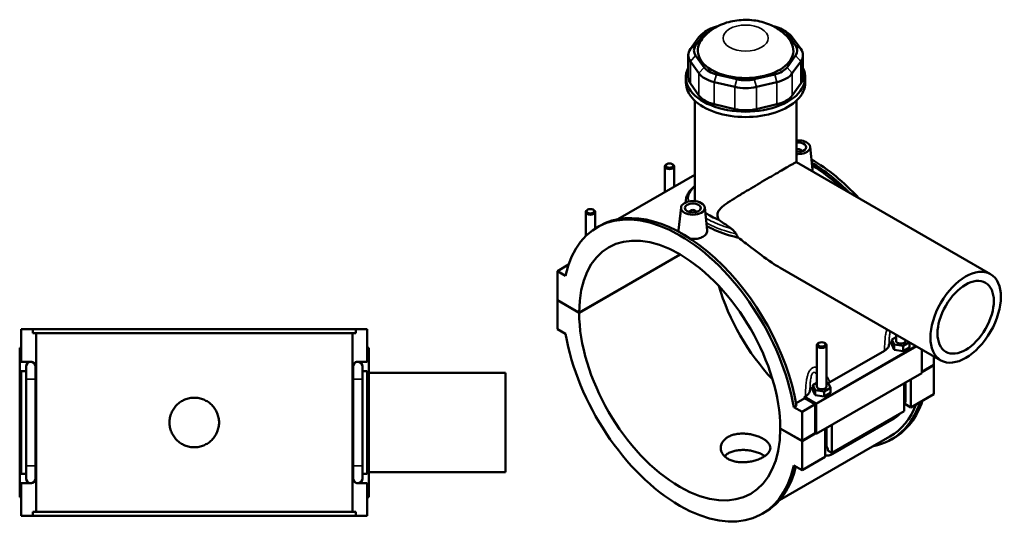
# Model space of a CAD drawing. Header units: millimetres. Extents: x 0 to 898, y -421 to 1009.
# Tile 7 of 7: x 261 to 884, y 681 to 1009. Entities that reach past the tile are written whole.
import ezdxf

# ---------------------------------------------------------------- set-up
doc = ezdxf.new("R2010")
doc.units = ezdxf.units.MM
doc.layers.add('Visible (ANSI)', color=7, linetype='Continuous', lineweight=50)
doc.layers.add('Visible Narrow (ANSI)', color=7, linetype='Continuous', lineweight=35)

msp = doc.modelspace()

# ---------------------------------------------------------------- linework, layer by layer
at = {"layer": 'Visible (ANSI)'}
for p, q in [((701.803, 1004.427), (702.385, 1004.566)), ((738.146, 1004.566), (738.728, 1004.427)), ((690.684, 997.789), (685.319, 990.331)), ((688.645, 992.481), (694.01, 999.939)), ((697.092, 1002.607), (694.537, 1001.124)), ((743.439, 1002.607), (745.994, 1001.124)), ((746.521, 999.939), (751.886, 992.481)), ((755.212, 990.331), (749.847, 997.789)), ((683.949, 986.364), (683.949, 972.384)), ((694.01, 978.675), (688.645, 986.134)), ((751.886, 986.134), (746.521, 978.675)), ((756.582, 986.364), (756.582, 972.384)), ((685.319, 982.397), (690.684, 974.939)), ((749.847, 974.939), (755.212, 982.397)), ((682.465, 968.999), (682.465, 972.384)), ((714.755, 971.098), (701.803, 974.187)), ((738.728, 974.187), (725.776, 971.098)), ((758.065, 968.999), (758.065, 972.384)), ((690.684, 960.959), (685.319, 968.417)), ((700.425, 969.329), (713.377, 966.24)), ((727.154, 966.24), (740.106, 969.329)), ((755.212, 968.417), (749.847, 960.959)), ((688.135, 896.039), (688.135, 957.533)), ((713.377, 952.259), (700.425, 955.349)), ((740.106, 955.349), (727.154, 952.259)), ((752.395, 918.581), (752.395, 957.533)), ((755.641, 925.677), (755.641, 925.49)), ((761.127, 928.395), (762.661, 914.082)), ((670.408, 917.431), (669.982, 917.184)), ((673.815, 917.431), (674.241, 917.184)), ((752.388, 918.586), (875.285, 847.814)), ((688.135, 910.698), (639.345, 882.601)), ((669.112, 915.967), (669.112, 899.742)), ((675.112, 915.967), (675.112, 903.198)), ((682.465, 894.005), (682.465, 893.177)), ((619.048, 871.915), (619.048, 887.137)), ((620.345, 888.601), (619.919, 888.354)), ((623.752, 888.601), (624.178, 888.354)), ((625.048, 876.699), (625.048, 887.137)), ((679.404, 889.956), (677.865, 875.602)), ((684.89, 887.051), (684.89, 887.237)), ((688.89, 887.051), (688.89, 887.237)), ((694.376, 889.956), (695.91, 875.643)), ((626.321, 877.469), (627.99, 878.43)), ((614.907, 823.468), (678.757, 860.237)), ((678.828, 860.196), (614.907, 823.386)), ((608.936, 855.896), (608.755, 855.792)), ((608.755, 855.412), (608.755, 855.792)), ((608.755, 855.792), (608.871, 855.725)), ((608.199, 853.84), (601.118, 849.762)), ((606.277, 846.792), (601.118, 849.762)), ((601.118, 849.762), (601.118, 831.408)), ((742.218, 851.743), (843.846, 793.219)), ((601.118, 831.408), (614.907, 823.468)), ((601.118, 831.326), (601.189, 831.367)), ((614.907, 823.386), (601.118, 831.326)), ((601.118, 831.326), (601.118, 812.973)), ((261.781, 812.886), (269.077, 812.886)), ((261.781, 792.286), (261.781, 812.886)), ((473.486, 812.886), (269.077, 812.886)), ((269.077, 810.526), (269.077, 812.886)), ((269.077, 810.526), (473.486, 810.526)), ((271.179, 697.246), (271.179, 810.526)), ((471.384, 697.246), (471.384, 810.526)), ((473.486, 812.886), (480.781, 812.886)), ((473.486, 812.886), (473.486, 810.526)), ((480.781, 792.286), (480.781, 812.886)), ((601.118, 812.973), (606.277, 810.002)), ((766.716, 804.312), (766.29, 804.065)), ((770.123, 804.312), (770.549, 804.065)), ((815.483, 807.901), (812.906, 806.417)), ((812.906, 803.147), (812.906, 806.417)), ((812.906, 806.417), (814.4, 803.206)), ((815.483, 805.556), (815.483, 809.553)), ((819.977, 802.345), (823.988, 804.655)), ((821.483, 805.556), (821.483, 806.097)), ((824.059, 801.426), (824.059, 804.614)), ((261.781, 801.086), (260.781, 801.086)), ((260.781, 706.686), (260.781, 801.086)), ((480.781, 801.086), (481.781, 801.086)), ((481.781, 706.686), (481.781, 801.086)), ((765.419, 802.848), (765.419, 776.727)), ((771.419, 802.848), (771.419, 776.727)), ((773.561, 779.372), (808.211, 799.326)), ((812.906, 803.147), (814.4, 799.935)), ((814.4, 799.935), (814.4, 803.206)), ((814.4, 803.206), (819.977, 802.345)), ((814.4, 799.935), (819.977, 799.075)), ((819.977, 799.075), (819.977, 802.345)), ((819.977, 799.075), (824.059, 801.426)), ((831.776, 800.17), (831.776, 785.069)), ((261.781, 792.286), (267.806, 792.286)), ((474.757, 792.286), (480.781, 792.286)), ((839.413, 795.772), (839.413, 790.281)), ((261.781, 721.486), (261.781, 786.286)), ((264.781, 786.286), (261.781, 786.286)), ((264.781, 789.286), (264.781, 781.286)), ((270.781, 788.904), (270.781, 789.286)), ((270.781, 781.286), (270.781, 787.531)), ((471.781, 789.286), (471.781, 788.904)), ((471.781, 787.531), (471.781, 781.286)), ((477.781, 781.286), (477.781, 789.286)), ((480.781, 786.286), (477.781, 786.286)), ((480.781, 721.486), (480.781, 786.286)), ((481.781, 785.386), (568.281, 785.386)), ((568.281, 722.386), (568.281, 785.386)), ((831.776, 785.884), (839.413, 790.281)), ((839.413, 790.2), (831.776, 785.802)), ((839.342, 790.241), (839.413, 790.2)), ((839.413, 790.2), (839.413, 771.846)), ((264.781, 726.486), (264.781, 781.286)), ((270.781, 726.486), (270.781, 781.286)), ((471.781, 781.286), (471.781, 726.486)), ((477.781, 781.286), (477.781, 726.486)), ((765.419, 779.071), (762.843, 777.588)), ((831.776, 785.069), (765.025, 746.63)), ((772.502, 779.078), (771.419, 779.245)), ((773.996, 775.867), (772.502, 779.078)), ((821.483, 768.767), (821.483, 779.142)), ((824.847, 781.079), (824.847, 763.458)), ((762.843, 774.317), (762.843, 777.588)), ((762.843, 777.588), (764.337, 774.376)), ((762.843, 774.317), (764.337, 771.106)), ((764.337, 774.376), (769.914, 773.516)), ((764.337, 771.106), (764.337, 774.376)), ((769.914, 773.516), (773.996, 775.867)), ((769.914, 770.245), (769.914, 773.516)), ((773.996, 772.596), (773.996, 775.867)), ((820.604, 761.014), (820.604, 778.636)), ((752.209, 766.071), (757.673, 769.218)), ((757.511, 770.129), (758.148, 770.496)), ((764.672, 766.005), (757.511, 770.129)), ((764.318, 765.391), (757.673, 769.218)), ((764.337, 771.106), (769.914, 770.245)), ((769.914, 770.245), (773.996, 772.596)), ((839.413, 771.846), (824.847, 763.458)), ((752.485, 764.518), (750.816, 763.557)), ((755.974, 760.586), (750.816, 763.557)), ((764.318, 765.391), (755.974, 760.586)), ((755.974, 742.232), (755.974, 760.586)), ((764.318, 747.037), (764.318, 765.391)), ((765.025, 746.63), (765.025, 765.393)), ((820.604, 761.014), (774.783, 734.628)), ((824.847, 763.458), (821.061, 765.638)), ((775.573, 734.055), (814.323, 756.369)), ((742.186, 750.173), (755.974, 742.232)), ((742.186, 750.091), (742.257, 750.132)), ((755.974, 742.151), (742.186, 750.091)), ((770.541, 732.185), (770.541, 749.806)), ((771.419, 750.312), (771.419, 739.937)), ((774.783, 752.249), (774.783, 734.628)), ((811.517, 744.956), (741.747, 704.778)), ((755.974, 742.232), (764.318, 747.037)), ((764.389, 746.996), (755.974, 742.151)), ((755.974, 723.797), (755.974, 742.151)), ((764.318, 747.037), (765.025, 746.63)), ((812.541, 743.178), (814.21, 744.139)), ((774.783, 734.628), (772.558, 735.91)), ((770.541, 732.185), (755.974, 723.797)), ((264.781, 726.486), (264.781, 718.486)), ((270.781, 720.241), (270.781, 726.486)), ((471.781, 726.486), (471.781, 720.241)), ((477.781, 718.486), (477.781, 726.486)), ((750.816, 726.767), (755.974, 723.797)), ((261.781, 721.486), (264.781, 721.486)), ((270.781, 718.486), (270.781, 718.867)), ((471.781, 718.867), (471.781, 718.486)), ((477.781, 721.486), (480.781, 721.486)), ((481.781, 722.386), (568.281, 722.386)), ((261.781, 694.886), (261.781, 715.486)), ((267.806, 715.486), (261.781, 715.486)), ((480.781, 715.486), (474.757, 715.486)), ((480.781, 694.886), (480.781, 715.486)), ((260.781, 706.686), (261.781, 706.686)), ((481.781, 706.686), (480.781, 706.686)), ((269.077, 694.886), (261.781, 694.886)), ((269.077, 694.886), (269.077, 697.246)), ((269.077, 697.246), (473.486, 697.246)), ((473.486, 694.886), (269.077, 694.886)), ((473.486, 697.246), (473.486, 694.886)), ((480.781, 694.886), (473.486, 694.886)), ((730.771, 696.09), (732.44, 697.051))]:
    msp.add_line(p, q, dxfattribs=at)
for centre, start, end in [((267.781, 789.286), 90, 180), ((267.781, 789.286), 0, 90), ((267.806, 789.286), 343.928972, 90), ((474.757, 789.286), 90, 196.071028), ((474.781, 789.286), 90, 180), ((474.781, 789.286), 0, 90), ((267.781, 718.486), 180, 270), ((267.781, 718.486), 270, 0), ((267.806, 718.486), 270, 16.071028), ((474.757, 718.486), 163.928972, 270), ((474.781, 718.486), 180, 270), ((474.781, 718.486), 270, 0)]:
    msp.add_arc(centre, 3, start, end, dxfattribs=at)
for centre, major_axis, ratio, start_param, end_param in [((707.313, 996.766), (-14.4, 0), 0.5758617, 5.1050881, 5.8904862), ((733.218, 996.766), (14.4, 0), 0.5758617, 0.3926991, 1.1780972), ((707.313, 993.823), (-18, 0), 0.5758617, 5.5016397, 5.8904862), ((733.218, 993.823), (-18, 0), 0.5758617, 3.5342917, 3.9231383), ((720.265, 989.307), (-30.24, 0), 0.5758617, 5.9060299, 9.8019334), ((701.949, 989.307), (-14.4, 0), 0.5758617, 5.8904862, 6.6758844), ((738.582, 989.307), (14.4, 0), 0.5758617, 5.8904862, 6.6758844), ((701.949, 986.364), (-18, 0), 0.5758617, 5.8904862, 6.6758844), ((738.582, 986.364), (18, 0), 0.5758617, 5.8904862, 6.6758844), ((707.313, 981.849), (-14.4, 0), 0.5758617, 0.3926991, 1.1780972), ((733.218, 981.849), (14.4, 0), 0.5758617, 5.1050881, 5.8904862), ((720.265, 972.384), (-37.8, 0), 0.5758617, 6.0021385, 9.7058248), ((701.949, 972.384), (-18, 0), 0.5758617, 0, 0.3926991), ((707.313, 978.905), (18, 0), 0.5758617, 3.5342917, 4.3196899), ((733.218, 978.905), (18, 0), 0.5758617, 5.1050881, 5.8904862), ((738.582, 972.384), (18, 0), 0.5758617, 5.8904862, 6.2831853), ((720.265, 968.999), (-37.8, 0), 0.5758617, 0, 3.1415927), ((720.265, 975.816), (18, 0), 0.5758617, 4.3196899, 5.1050881), ((720.265, 978.759), (-14.4, 0), 0.5758617, 1.1780972, 1.9634954), ((707.313, 964.925), (-18, 0), 0.5758617, 0.3926991, 1.1780972), ((733.218, 964.925), (18, 0), 0.5758617, 5.1050881, 5.8904862), ((720.265, 961.836), (-18, 0), 0.5758617, 1.1780972, 1.9634954), ((753.641, 928.129), (7.5, 0), 0.5758617, 4.5455575, 8.0208131), ((753.641, 928.129), (5, 0), 0.5758617, 4.4606505, 8.1057201), ((753.641, 925.677), (2, 0), 0.5758617, 6.1144961, 8.5261959), ((672.112, 915.967), (3, 0), 0.5758617, 2.360047, 7.0647309), ((761.985, 834.829), (-52.225, 90.69), 0.5780931, 5.0828483, 5.4997124), ((760.316, 833.868), (52.225, -90.69), 0.5780931, 2.0007683, 2.3325549), ((760.316, 833.868), (-51.201, 88.911), 0.5780931, 5.2004783, 5.4709821), ((678.546, 786.779), (-52.225, 90.69), 0.5780931, 4.1456146, 6.8538271), ((622.048, 887.137), (3, 0), 0.5758617, 2.360047, 7.0647309), ((680.215, 787.74), (-52.225, 90.69), 0.5780931, 4.1456146, 6.2831853), ((686.89, 887.237), (-2, 0), 0.5758617, 2.9729035, 6.4518745), ((678.546, 786.779), (-44.913, 77.993), 0.5780931, 3.9294801, 7.0699616), ((761.985, 834.829), (44.913, -77.993), 0.5780931, 4.3234397, 5.1013383), ((678.546, 786.779), (44.913, -77.993), 0.5780931, 3.9294801, 7.0699616), ((678.546, 786.779), (52.225, -90.69), 0.5780931, 4.1456146, 6.8538271), ((768.419, 802.848), (-3, 0), 0.5758617, 5.5016397, 10.2063236), ((818.483, 802.286), (-7.5, 0), 0.5758617, 5.5507827, 6.1711946), ((818.483, 805.556), (-3, 0), 0.5758617, 0, 3.1415927), ((768.419, 773.457), (-7.5, 0), 0.5758617, 5.5507827, 6.1711946), ((768.419, 776.727), (-3, 0), 0.5758617, 0, 3.1415927), ((686.89, 791.584), (-51.201, 88.911), 0.5780931, 4.1500197, 4.1600208), ((760.316, 833.868), (52.225, -90.69), 0.5780931, 6.0848308, 6.7549849), ((761.985, 834.829), (52.225, -90.69), 0.5780931, 0, 0.4717996), ((764.672, 765.596), (0.25, -0.433), 0.5780931, 0.7873319, 2.3581282), ((760.316, 833.868), (51.201, -88.911), 0.5780931, 0, 0.4309558), ((680.215, 787.74), (52.225, -90.69), 0.5780931, 0, 0.5475794)]:
    msp.add_ellipse(centre, major_axis=major_axis, ratio=ratio, start_param=start_param, end_param=end_param, dxfattribs=at)
for centre, major_axis, ratio in [((672.112, 916.457), (-2.4, 0), 0.5758617), ((686.89, 889.69), (-7.5, 0), 0.5758617), ((686.89, 889.69), (-5, 0), 0.5758617), ((622.048, 887.628), (-2.4, 0), 0.5758617), ((859.566, 820.517), (-15.72, -27.297), 0.5780931), ((859.566, 820.517), (-12.576, -21.838), 0.5780931), ((768.419, 803.338), (-2.4, 0), 0.5758617)]:
    msp.add_ellipse(centre, major_axis=major_axis, ratio=ratio, dxfattribs=at)
for points, knots in [([(748.38, 995.72), (746.807, 998.007), (744.993, 999.841), (740.643, 1003.325), (738.056, 1004.744), (732.144, 1007.181), (728.786, 1007.994), (721.884, 1008.836), (718.337, 1008.823), (711.295, 1007.911), (707.799, 1007.021), (701.109, 1004.084), (697.866, 1002.107), (693.943, 998.082), (693.009, 996.968), (692.151, 995.72)], [1.1625536, 1.1625536, 1.1625536, 1.1625536, 1.4086369, 1.4086369, 1.734778, 1.734778, 2.1474517, 2.1474517, 2.5775018, 2.5775018, 3.0076255, 3.0076255, 3.4155808, 3.4155808, 3.5498354, 3.5498354, 3.5498354, 3.5498354]), ([(703.263, 882.138), (703.244, 882.182), (703.225, 882.227), (702.997, 882.76), (702.818, 883.256), (702.554, 884.271), (702.469, 884.791), (702.469, 885.867), (702.554, 886.322), (702.818, 887.139), (702.997, 887.501), (703.623, 888.518), (704.154, 889.104), (705.36, 890.255), (706.034, 890.81), (707.496, 891.927), (708.284, 892.489), (710.807, 894.217), (712.68, 895.413), (716.653, 897.887), (718.755, 899.163), (722.643, 901.498), (724.52, 902.615), (728.371, 904.892), (730.344, 906.052), (734.227, 908.325), (736.141, 909.441), (739.756, 911.54), (741.456, 912.523), (744.514, 914.284), (745.901, 915.079), (748.283, 916.433), (749.279, 916.993), (750.846, 917.858), (751.418, 918.164), (752.169, 918.537), (752.351, 918.607), (752.388, 918.586)], [-11.9181605, -11.9181605, -11.9181605, -11.9181605, -11.9002914, -11.9002914, -11.7029011, -11.7029011, -11.5055108, -11.5055108, -11.3081205, -11.3081205, -11.1107302, -11.1107302, -10.7159496, -10.7159496, -10.321169, -10.321169, -9.9263884, -9.9263884, -9.1368272, -9.1368272, -8.347266, -8.347266, -7.6986384, -7.6986384, -7.0500107, -7.0500107, -6.4013831, -6.4013831, -5.7527554, -5.7527554, -5.1041278, -5.1041278, -4.4555001, -4.4555001, -3.8068725, -3.8068725, -3.165606, -3.165606, -3.165606, -3.165606]), ([(762.661, 914.082), (762.673, 913.966), (762.68, 913.851), (762.682, 913.411), (762.634, 913.075), (762.535, 912.741)], [4.71372323, 4.71372323, 4.71372323, 4.71372323, 4.76962444, 4.76962444, 4.92935496, 4.92935496, 4.92935496, 4.92935496]), ([(682.465, 894.005), (682.465, 894.891), (682.606, 895.775), (683.161, 897.549), (683.59, 898.435), (684.756, 900.252), (685.522, 901.176), (686.949, 902.605), (687.52, 903.123), (688.135, 903.635)], [20.1242115, 20.1242115, 20.1242115, 20.1242115, 20.621866, 20.621866, 21.1512992, 21.1512992, 21.7429605, 21.7429605, 22.0872807, 22.0872807, 22.0872807, 22.0872807]), ([(703.263, 882.138), (702.959, 882.267), (702.659, 882.396), (700.602, 883.307), (698.982, 884.13), (696.552, 885.529), (695.603, 886.129), (694.72, 886.747)], [4.1623906, 4.1623906, 4.1623906, 4.1623906, 4.2648411, 4.2648411, 4.8739988, 4.8739988, 5.2956525, 5.2956525, 5.2956525, 5.2956525]), ([(711.283, 876.562), (709.696, 877.74), (708.119, 878.869), (705.451, 880.703), (704.35, 881.436), (703.263, 882.138)], [2.826543, 2.826543, 2.826543, 2.826543, 3.4428522, 3.4428522, 3.8816606, 3.8816606, 3.8816606, 3.8816606]), ([(677.964, 874.556), (677.889, 874.809), (677.852, 875.06), (677.85, 875.403), (677.855, 875.503), (677.866, 875.602)], [4.63332081, 4.63332081, 4.63332081, 4.63332081, 4.76962444, 4.76962444, 4.82418992, 4.82418992, 4.82418992, 4.82418992]), ([(695.91, 875.643), (695.923, 875.527), (695.929, 875.411), (695.933, 874.603), (695.71, 873.861), (694.793, 872.515), (694.098, 871.912), (693.295, 871.449)], [7.43939629, 7.43939629, 7.43939629, 7.43939629, 7.49529749, 7.49529749, 7.83615834, 7.83615834, 8.17701918, 8.17701918, 8.17701918, 8.17701918]), ([(715.553, 870.916), (714.718, 871.103), (713.88, 871.304), (710.613, 872.145), (708.191, 872.889), (703.534, 874.538), (701.294, 875.445), (697.963, 876.961), (696.768, 877.546), (695.644, 878.135)], [3.3497564, 3.3497564, 3.3497564, 3.3497564, 3.5974603, 3.5974603, 4.3165438, 4.3165438, 5.0356272, 5.0356272, 5.4706605, 5.4706605, 5.4706605, 5.4706605]), ([(714.221, 873.335), (714.154, 873.48), (714.067, 873.632), (713.861, 873.955), (713.737, 874.131), (713.326, 874.665), (712.979, 875.058), (712.16, 875.862), (711.717, 876.24), (711.283, 876.562)], [-0.50461439, -0.50461439, -0.50461439, -0.50461439, -0.43567345, -0.43567345, -0.35553832, -0.35553832, -0.18206819, -0.18206819, 0, 0, 0, 0]), ([(693.295, 871.449), (692.491, 870.986), (691.473, 870.604), (689.244, 870.137), (688.032, 870.053), (686.331, 870.117), (685.746, 870.172), (685.164, 870.258)], [2.72567306, 2.72567306, 2.72567306, 2.72567306, 3.0665339, 3.0665339, 3.40739474, 3.40739474, 3.57736982, 3.57736982, 3.57736982, 3.57736982]), ([(742.218, 851.742), (740.423, 852.776), (738.659, 853.893), (732.413, 858.076), (728.039, 861.427), (720.965, 866.838), (718.247, 868.92), (715.553, 870.916)], [11.637577, 11.637577, 11.637577, 11.637577, 12.2844186, 12.2844186, 13.9525194, 13.9525194, 15.0072792, 15.0072792, 15.0072792, 15.0072792]), ([(808.211, 799.326), (809.027, 799.795), (809.683, 800.348), (810.618, 801.527), (810.907, 802.141), (811.03, 802.769)], [-0.67568477, -0.67568477, -0.67568477, -0.67568477, -0.32906402, -0.32906402, 0, 0, 0, 0]), ([(758.148, 770.496), (758.964, 770.966), (759.62, 771.518), (760.555, 772.698), (760.844, 773.312), (760.966, 773.94)], [-0.67568477, -0.67568477, -0.67568477, -0.67568477, -0.32906402, -0.32906402, 0, 0, 0, 0]), ([(386.961, 753.886), (386.961, 752.899), (386.867, 751.88), (386.469, 749.854), (386.166, 748.846), (385.366, 746.915), (384.867, 745.99), (383.717, 744.279), (383.064, 743.493), (381.673, 742.103), (380.888, 741.45), (379.177, 740.299), (378.252, 739.801), (376.32, 739.001), (375.313, 738.698), (373.287, 738.3), (372.267, 738.206), (370.295, 738.206), (369.276, 738.3), (367.249, 738.698), (366.242, 739.001), (364.311, 739.801), (363.385, 740.299), (361.674, 741.45), (360.889, 742.103), (359.499, 743.493), (358.846, 744.279), (357.695, 745.99), (357.197, 746.915), (356.396, 748.846), (356.093, 749.854), (355.696, 751.88), (355.601, 752.899), (355.601, 754.872), (355.696, 755.891), (356.093, 757.917), (356.396, 758.925), (357.197, 760.856), (357.695, 761.781), (358.846, 763.492), (359.499, 764.278), (360.889, 765.668), (361.674, 766.321), (363.385, 767.472), (364.311, 767.97), (366.242, 768.771), (367.249, 769.073), (369.276, 769.471), (370.295, 769.566), (372.267, 769.566), (373.287, 769.471), (375.313, 769.073), (376.32, 768.771), (378.252, 767.97), (379.177, 767.472), (380.888, 766.321), (381.673, 765.668), (383.064, 764.278), (383.717, 763.492), (384.867, 761.781), (385.366, 760.856), (386.166, 758.925), (386.469, 757.917), (386.867, 755.891), (386.961, 754.872), (386.961, 753.886)], [0, 0, 0, 0, 0.2958237, 0.2958237, 0.5916473, 0.5916473, 0.887471, 0.887471, 1.1832947, 1.1832947, 1.4791128, 1.4791128, 1.7749309, 1.7749309, 2.070749, 2.070749, 2.3665671, 2.3665671, 2.6623852, 2.6623852, 2.9582033, 2.9582033, 3.2540214, 3.2540214, 3.5498395, 3.5498395, 3.8456632, 3.8456632, 4.1414868, 4.1414868, 4.4373105, 4.4373105, 4.7331342, 4.7331342, 5.0289578, 5.0289578, 5.3247815, 5.3247815, 5.6206052, 5.6206052, 5.9164288, 5.9164288, 6.2122469, 6.2122469, 6.5080651, 6.5080651, 6.8038832, 6.8038832, 7.0997013, 7.0997013, 7.3955194, 7.3955194, 7.6913375, 7.6913375, 7.9871556, 7.9871556, 8.2829737, 8.2829737, 8.5787973, 8.5787973, 8.874621, 8.874621, 9.1704447, 9.1704447, 9.4662684, 9.4662684, 9.4662684, 9.4662684]), ([(820.604, 764.192), (820.811, 764.749), (820.984, 765.314), (821.354, 766.842), (821.483, 767.81), (821.483, 768.767)], [4.21285195, 4.21285195, 4.21285195, 4.21285195, 4.39822972, 4.39822972, 4.71238898, 4.71238898, 4.71238898, 4.71238898]), ([(814.323, 756.369), (815.152, 756.846), (815.926, 757.441), (817.071, 758.531), (817.479, 758.971), (817.864, 759.436)], [3.14159265, 3.14159265, 3.14159265, 3.14159265, 3.45575192, 3.45575192, 3.64408528, 3.64408528, 3.64408528, 3.64408528]), ([(731.353, 731.965), (730.655, 731.563), (729.867, 731.173), (728.153, 730.453), (727.226, 730.124), (725.295, 729.557), (724.288, 729.319), (722.265, 728.953), (721.248, 728.826), (719.283, 728.685), (718.266, 728.666), (716.243, 728.758), (715.236, 728.868), (713.305, 729.223), (712.378, 729.467), (710.664, 730.075), (709.876, 730.438), (708.48, 731.242), (707.826, 731.709), (706.674, 732.752), (706.176, 733.328), (705.377, 734.546), (705.075, 735.189), (704.679, 736.49), (704.585, 737.149), (704.585, 738.422), (704.679, 739.08), (705.075, 740.383), (705.377, 741.027), (706.176, 742.246), (706.674, 742.822), (707.826, 743.866), (708.48, 744.333), (709.876, 745.137), (710.664, 745.499), (712.378, 746.106), (713.305, 746.351), (715.236, 746.704), (716.243, 746.814), (718.266, 746.904), (719.283, 746.885), (721.248, 746.744), (722.265, 746.617), (724.288, 746.253), (725.295, 746.015), (727.226, 745.449), (728.153, 745.121), (729.867, 744.402), (730.655, 744.011), (732.051, 743.208), (732.705, 742.768), (733.857, 741.836), (734.355, 741.344), (735.154, 740.338), (735.456, 739.822), (735.852, 738.793), (735.945, 738.281), (735.945, 737.29), (735.852, 736.777), (735.456, 735.75), (735.154, 735.234), (734.355, 734.229), (733.857, 733.738), (732.705, 732.807), (732.051, 732.367), (731.353, 731.965)], [0, 0, 0, 0, 0.2959772, 0.2959772, 0.5919544, 0.5919544, 0.8879316, 0.8879316, 1.1839088, 1.1839088, 1.4798766, 1.4798766, 1.7758443, 1.7758443, 2.071812, 2.071812, 2.3677798, 2.3677798, 2.6637475, 2.6637475, 2.9597153, 2.9597153, 3.255683, 3.255683, 3.5516507, 3.5516507, 3.8476279, 3.8476279, 4.1436052, 4.1436052, 4.4395824, 4.4395824, 4.7355596, 4.7355596, 5.0315368, 5.0315368, 5.327514, 5.327514, 5.6234912, 5.6234912, 5.9194684, 5.9194684, 6.2154361, 6.2154361, 6.5114039, 6.5114039, 6.8073716, 6.8073716, 7.1033393, 7.1033393, 7.3993071, 7.3993071, 7.6952748, 7.6952748, 7.9912426, 7.9912426, 8.2872103, 8.2872103, 8.5831875, 8.5831875, 8.8791647, 8.8791647, 9.1751419, 9.1751419, 9.4711191, 9.4711191, 9.4711191, 9.4711191]), ([(732.423, 732.636), (732.082, 732.87), (731.724, 733.095), (730.656, 733.71), (729.868, 734.098), (728.154, 734.811), (727.227, 735.134), (725.296, 735.687), (724.289, 735.917), (722.266, 736.265), (721.249, 736.383), (719.282, 736.506), (718.265, 736.516), (716.242, 736.408), (715.235, 736.29), (713.303, 735.923), (712.377, 735.674), (710.663, 735.06), (709.875, 734.695), (708.481, 733.892), (707.827, 733.427), (707.128, 732.798), (707.009, 732.685), (706.894, 732.57)], [2.2093018, 2.2093018, 2.2093018, 2.2093018, 2.3665671, 2.3665671, 2.6623852, 2.6623852, 2.9582033, 2.9582033, 3.2540214, 3.2540214, 3.5498395, 3.5498395, 3.8456632, 3.8456632, 4.1414868, 4.1414868, 4.4373105, 4.4373105, 4.7331342, 4.7331342, 5.0289578, 5.0289578, 5.0919964, 5.0919964, 5.0919964, 5.0919964]), ([(771.419, 739.937), (771.419, 739.838), (771.423, 739.743), (771.435, 739.568), (771.443, 739.486), (771.465, 739.337), (771.478, 739.269), (771.505, 739.148), (771.52, 739.094), (771.549, 739.003), (771.564, 738.964), (771.577, 738.933)], [1.57079633, 1.57079633, 1.57079633, 1.57079633, 1.6466565, 1.6466565, 1.72251668, 1.72251668, 1.79837686, 1.79837686, 1.87423703, 1.87423703, 1.95009721, 1.95009721, 1.95009721, 1.95009721]), ([(771.577, 738.933), (771.831, 738.341), (772.059, 737.752), (772.353, 736.82), (772.466, 736.398), (772.548, 735.961), (772.553, 735.936), (772.558, 735.91)], [0.23169079, 0.23169079, 0.23169079, 0.23169079, 0.41096217, 0.41096217, 0.53797345, 0.53797345, 0.54599916, 0.54599916, 0.54599916, 0.54599916]), ([(770.541, 732.97), (770.782, 732.93), (771.024, 732.906), (772.077, 732.858), (772.87, 732.977), (774.303, 733.406), (774.954, 733.698), (775.573, 734.055)], [2.57223819, 2.57223819, 2.57223819, 2.57223819, 2.64878305, 2.64878305, 2.90673289, 2.90673289, 3.14159265, 3.14159265, 3.14159265, 3.14159265])]:
    msp.add_open_spline(points, degree=3, knots=knots, dxfattribs=at)
for points in [[(688.483, 893.91), (688.248, 894.633), (688.135, 895.346), (688.135, 896.039)], [(715.553, 870.916), (715.051, 871.707), (714.603, 872.515), (714.221, 873.335)], [(270.688, 788.455), (270.753, 788.145), (270.781, 787.821), (270.781, 787.531)], [(471.781, 787.531), (471.781, 787.821), (471.809, 788.145), (471.874, 788.455)], [(772.592, 778.885), (772.933, 779.034), (773.257, 779.197), (773.561, 779.372)], [(270.781, 720.241), (270.781, 719.95), (270.753, 719.626), (270.688, 719.316)], [(471.874, 719.316), (471.809, 719.626), (471.781, 719.95), (471.781, 720.241)]]:
    msp.add_open_spline(points, degree=3, dxfattribs=at)
at = {"layer": 'Visible Narrow (ANSI)'}
for p, q in [((694.01, 999.939), (690.684, 997.789)), ((746.521, 999.939), (749.847, 997.789)), ((688.645, 992.481), (685.319, 990.331)), ((751.886, 992.481), (755.212, 990.331)), ((688.645, 986.134), (685.319, 982.397)), ((751.886, 986.134), (755.212, 982.397)), ((685.319, 968.417), (685.319, 982.397)), ((694.01, 978.675), (690.684, 974.939)), ((746.521, 978.675), (749.847, 974.939)), ((755.212, 982.397), (755.212, 968.417)), ((690.684, 974.939), (690.684, 960.959)), ((701.803, 974.187), (700.425, 969.329)), ((738.728, 974.187), (740.106, 969.329)), ((749.847, 960.959), (749.847, 974.939)), ((700.425, 955.349), (700.425, 969.329)), ((714.755, 971.098), (713.377, 966.24)), ((713.377, 966.24), (713.377, 952.259)), ((725.776, 971.098), (727.154, 966.24)), ((727.154, 952.259), (727.154, 966.24)), ((740.106, 969.329), (740.106, 955.349)), ((827.888, 802.409), (764.672, 766.005)), ((765.025, 765.393), (828.596, 802.001)), ((270.744, 781.286), (264.818, 781.286)), ((471.818, 781.286), (477.744, 781.286)), ((270.744, 726.486), (264.818, 726.486)), ((471.818, 726.486), (477.744, 726.486))]:
    msp.add_line(p, q, dxfattribs=at)
msp.add_ellipse((720.265, 997.205), major_axis=(-14.289, 0), ratio=0.5758617, dxfattribs=at)
for centre, major_axis, ratio, start_param, end_param in [((818.483, 768.767), (3, 0), 0.5758617, 5.4977871, 6.2831853), ((812.826, 758.969), (1.497, -2.6), 0.5780931, 0, 0.7911844), ((768.419, 739.937), (3, 0), 0.5758617, 5.4977871, 6.2831853), ((774.076, 736.655), (1.497, -2.6), 0.5780931, 0, 0.7911844)]:
    msp.add_ellipse(centre, major_axis=major_axis, ratio=ratio, start_param=start_param, end_param=end_param, dxfattribs=at)
for points, knots in [([(684.255, 893.733), (683.83, 895.168), (683.858, 896.595), (684.936, 899.764), (686.226, 901.516), (688.14, 903.252)], [19.6819326, 19.6819326, 19.6819326, 19.6819326, 20.6944271, 20.6944271, 21.9360862, 21.9360862, 21.9360862, 21.9360862]), ([(711.283, 876.562), (707.189, 877.731), (703.259, 879.206), (698.095, 881.6), (696.541, 882.396), (695.1, 883.214)], [15.3274803, 15.3274803, 15.3274803, 15.3274803, 16.609644, 16.609644, 17.2095053, 17.2095053, 17.2095053, 17.2095053]), ([(695.43, 880.134), (696.453, 879.596), (697.523, 879.071), (702.8, 876.653), (707.535, 874.977), (713.039, 873.607), (713.629, 873.468), (714.221, 873.335)], [-17.0010043, -17.0010043, -17.0010043, -17.0010043, -16.609644, -16.609644, -15.1427439, -15.1427439, -14.9674343, -14.9674343, -14.9674343, -14.9674343]), ([(809.71, 812.877), (809.688, 812.809), (809.665, 812.74), (809.435, 812.014), (809.263, 811.334), (808.898, 809.608), (808.739, 808.55), (808.459, 806.107), (808.364, 804.72), (808.245, 801.994), (808.219, 800.654), (808.211, 799.326)], [-2.1127575, -2.1127575, -2.1127575, -2.1127575, -2.0919614, -2.0919614, -1.8927285, -1.8927285, -1.5935881, -1.5935881, -1.2047056, -1.2047056, -0.8237136, -0.8237136, -0.8237136, -0.8237136]), ([(811.03, 802.769), (811.04, 803.225), (811.053, 803.679), (811.106, 805.234), (811.159, 806.329), (811.305, 808.221), (811.386, 809.03), (811.565, 810.321), (811.649, 810.823), (811.774, 811.421), (811.8, 811.54), (811.828, 811.657)], [1.0447043, 1.0447043, 1.0447043, 1.0447043, 1.2047056, 1.2047056, 1.5935881, 1.5935881, 1.8927285, 1.8927285, 2.0919614, 2.0919614, 2.1425593, 2.1425593, 2.1425593, 2.1425593]), ([(765.419, 788.895), (765.105, 788.965), (764.786, 789), (764.076, 788.99), (763.685, 788.924), (763.088, 788.714), (762.875, 788.616), (762.667, 788.497), (762.46, 788.377), (762.259, 788.237), (761.728, 787.797), (761.415, 787.458), (760.858, 786.707), (760.613, 786.3), (760.072, 785.236), (759.805, 784.552), (759.372, 783.185), (759.2, 782.505), (758.835, 780.779), (758.676, 779.72), (758.396, 777.278), (758.301, 775.891), (758.182, 773.165), (758.156, 771.824), (758.148, 770.496)], [-3.0635929, -3.0635929, -3.0635929, -3.0635929, -2.9376968, -2.9376968, -2.7838051, -2.7838051, -2.695935, -2.695935, -2.695935, -2.6080649, -2.6080649, -2.4541732, -2.4541732, -2.3062968, -2.3062968, -2.0912909, -2.0912909, -1.8920596, -1.8920596, -1.5929208, -1.5929208, -1.2040403, -1.2040403, -0.8230422, -0.8230422, -0.8230422, -0.8230422]), ([(760.966, 773.94), (760.977, 774.395), (760.989, 774.85), (761.042, 776.405), (761.096, 777.499), (761.242, 779.392), (761.323, 780.2), (761.502, 781.492), (761.586, 781.994), (761.793, 782.984), (761.919, 783.469), (762.172, 784.198), (762.287, 784.469), (762.544, 784.95), (762.688, 785.155), (762.93, 785.398), (763.022, 785.47), (763.116, 785.524), (763.21, 785.578), (763.307, 785.615), (763.577, 785.667), (763.753, 785.646), (764.097, 785.512), (764.265, 785.403), (764.667, 785.052), (764.898, 784.772), (765.22, 784.293), (765.321, 784.129), (765.419, 783.957)], [1.044033, 1.044033, 1.044033, 1.044033, 1.2040403, 1.2040403, 1.5929208, 1.5929208, 1.8920596, 1.8920596, 2.0912909, 2.0912909, 2.3062968, 2.3062968, 2.4541732, 2.4541732, 2.6080649, 2.6080649, 2.695935, 2.695935, 2.695935, 2.7838051, 2.7838051, 2.9376968, 2.9376968, 3.0855732, 3.0855732, 3.3005791, 3.3005791, 3.401793, 3.401793, 3.401793, 3.401793]), ([(773.561, 779.372), (773.116, 780.439), (772.622, 781.48), (771.861, 782.853), (771.645, 783.222), (771.419, 783.583)], [-4.56882777, -4.56882777, -4.56882777, -4.56882777, -4.18782968, -4.18782968, -4.04427699, -4.04427699, -4.04427699, -4.04427699])]:
    msp.add_open_spline(points, degree=3, knots=knots, dxfattribs=at)
msp.add_open_spline([(682.467, 894.004), (682.467, 893.735), (682.482, 893.465), (682.512, 893.196)], degree=3, dxfattribs=at)

doc.saveas('drawing.dxf')
